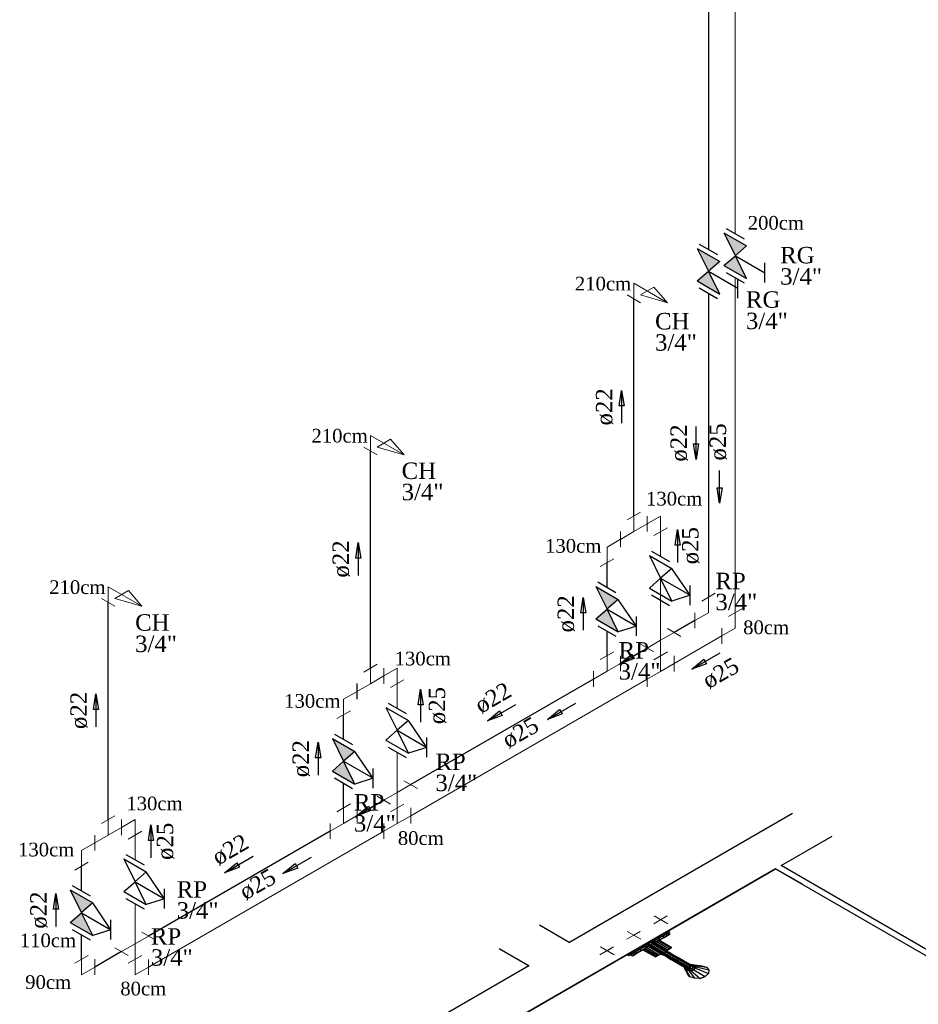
# Model space of a CAD drawing. Header units: millimetres. Extents: x 335 to 91625, y -1 to 84.
# Tile 56 of 62: x 439 to 450, y 29 to 42. Entities that reach past the tile are written whole.
import ezdxf

# ---------------------------------------------------------------- set-up
doc = ezdxf.new("R2010")
doc.units = ezdxf.units.MM
doc.header["$MEASUREMENT"] = 0
for name, color, linetype, lineweight in [('AF-Conexões detalhe', 7, 'Continuous', 20), ('AF-Sentido tubo', 7, 'Continuous', 20), ('AF-Textos conexão', 7, 'Continuous', 20), ('AF-Textos tubo', 7, 'Continuous', 20), ('AF-Tubos detalhe', 5, 'Continuous', 20), ('AQ-Conexões detalhe', 7, 'Continuous', 20), ('AQ-Sentido tubo', 7, 'Continuous', 20), ('AQ-Textos conexão', 7, 'Continuous', 20), ('AQ-Textos tubo', 7, 'Continuous', 20), ('AQ-Tubos detalhe', 1, 'Continuous', 30), ('Simbolos', 1, 'Continuous', 30), ('SIMBOLOS INT', 8, 'Continuous', 5), ('Simbolos_int', 1, 'Continuous', 30)]:
    doc.layers.add(name, color=color, linetype=linetype, lineweight=lineweight)
doc.styles.add('TimesNewRoman', font='times.ttf')
doc.dimstyles.get("Standard").update_dxf_attribs({"dimtxt": 0.18, "dimasz": 0.18, "dimexe": 0.18, "dimexo": 0.0625, "dimgap": 0.09, "dimtad": 0, "dimtih": 1, "dimtoh": 1, "dimdec": 4, "dimzin": 0, "dimdsep": 46, "dimtxsty": 'Standard', "dimcen": 0.09, "dimadec": 0, "dimazin": 0, "dimtfac": 1, "dimtdec": 4, "dimtofl": 0, "dimtmove": 0, "dimatfit": 3, "dimfxl": 0, "dimtolj": 1, "dimtzin": 0, "dimarcsym": 0})

msp = doc.modelspace()

# ---------------------------------------------------------------- hatches: boundary and pattern name
at = {"layer": 'Simbolos', "linetype": 'Continuous'}
for points in [[(447.6633, 38.8372), (447.9543, 38.6692), (447.8096, 38.5427)], [(447.3169, 38.6372), (447.6079, 38.4692), (447.4632, 38.3427)], [(447.8096, 38.5427), (447.6633, 38.4172), (447.9543, 38.2492)], [(447.4632, 38.3427), (447.3169, 38.2172), (447.6079, 38.0492)], [(446.01, 34.2826), (446.301, 34.1146), (446.1555, 33.9886)], [(446.1555, 33.9886), (446.01, 33.8626), (446.301, 33.6946)], [(442.6158, 32.3229), (442.9068, 32.1549), (442.7613, 32.0289)], [(442.7613, 32.0289), (442.6158, 31.9029), (442.9068, 31.7349)], [(439.2355, 30.3717), (439.5265, 30.2037), (439.381, 30.0777)], [(439.381, 30.0777), (439.2355, 29.9517), (439.5265, 29.7837)]]:
    msp.add_hatch(color=256, dxfattribs=at).paths.add_polyline_path(points)

# ---------------------------------------------------------------- linework, layer by layer
at = {"color": 7}
for p, q in [((448.5475, 31.3563), (445.6645, 29.6913)), ((448.3995, 30.6843), (449.0555, 31.0633)), ((448.3285, 30.6433), (445.0195, 28.7333)), ((446.8065, 29.7643), (448.3285, 30.6433)), ((448.3285, 30.6433), (452.7735, 28.0763)), ((448.6735, 30.4443), (448.3285, 30.6433)), ((452.9255, 28.0713), (448.3995, 30.6843)), ((445.6695, 29.6933), (445.2855, 29.9153)), ((444.7675, 29.6163), (445.1515, 29.3953)), ((445.0195, 28.7333), (446.5575, 29.6203)), ((445.1465, 29.3923), (441.1835, 27.1043))]:
    msp.add_line(p, q, dxfattribs=at)
at = {"color": 8}
for p, q in [((446.8675, 29.7953), (446.9085, 29.8193)), ((446.9085, 29.8193), (446.9345, 29.8343)), ((446.9275, 29.8093), (446.9085, 29.8193)), ((446.9275, 29.8093), (446.9535, 29.8243)), ((446.9455, 29.8403), (446.9345, 29.8343)), ((446.9535, 29.8243), (446.9345, 29.8343)), ((446.9375, 29.8153), (446.9585, 29.8033)), ((446.9425, 29.8183), (446.9635, 29.8063)), ((446.9455, 29.8403), (446.9635, 29.8303)), ((446.9635, 29.8303), (446.9535, 29.8243)), ((446.6465, 29.6683), (446.6775, 29.6863)), ((446.6775, 29.6863), (446.7135, 29.7073)), ((446.6885, 29.6803), (446.6775, 29.6863)), ((446.6885, 29.6803), (446.7245, 29.7013)), ((446.7135, 29.7073), (446.7455, 29.7253)), ((446.7245, 29.7013), (446.7135, 29.7073)), ((446.7135, 29.6953), (446.7425, 29.6783)), ((446.7245, 29.7013), (446.7555, 29.7193)), ((446.7265, 29.7023), (446.7555, 29.6863)), ((446.7375, 29.7083), (446.7655, 29.6923)), ((446.7425, 29.7113), (446.7715, 29.6953)), ((446.7425, 29.6783), (446.7555, 29.6863)), ((446.7455, 29.7253), (446.7655, 29.7373)), ((446.7555, 29.7193), (446.7455, 29.7253)), ((446.7505, 29.7073), (446.7635, 29.7143)), ((446.7555, 29.7193), (446.7765, 29.7313)), ((446.7635, 29.7143), (446.7555, 29.7193)), ((446.7555, 29.6863), (446.7655, 29.6923)), ((446.7585, 29.6813), (446.7865, 29.6983)), ((446.7605, 29.7133), (446.7815, 29.7013)), ((446.7635, 29.7143), (446.8285, 29.7523)), ((446.7735, 29.7413), (446.7655, 29.7373)), ((446.7765, 29.7313), (446.7655, 29.7373)), ((446.7715, 29.6953), (446.7655, 29.6923)), ((446.7715, 29.6953), (446.7815, 29.7013)), ((446.7735, 29.7413), (446.8105, 29.7623)), ((446.7735, 29.7413), (446.7845, 29.7353)), ((446.7845, 29.7353), (446.7765, 29.7313)), ((446.7765, 29.6923), (446.9375, 29.5993)), ((446.7815, 29.7013), (446.8385, 29.7343)), ((446.7815, 29.7013), (446.7865, 29.6983)), ((446.7865, 29.6983), (446.8435, 29.7313)), ((446.7995, 29.7053), (446.9605, 29.6123)), ((446.8105, 29.7623), (446.8675, 29.7953)), ((446.8285, 29.7523), (446.8105, 29.7623)), ((446.8175, 29.7463), (446.8385, 29.7343)), ((446.8175, 29.7163), (446.9785, 29.6233)), ((446.8285, 29.7523), (446.8855, 29.7853)), ((446.8285, 29.7223), (446.9895, 29.6293)), ((446.8305, 29.7233), (446.9915, 29.6303)), ((446.8385, 29.7343), (446.8905, 29.7643)), ((446.8385, 29.7343), (446.8435, 29.7313)), ((446.8435, 29.7313), (446.8935, 29.7593)), ((446.8855, 29.7853), (446.8675, 29.7953)), ((446.8695, 29.7763), (446.8905, 29.7643)), ((446.8855, 29.7853), (446.9275, 29.8093)), ((446.8885, 29.7623), (446.8935, 29.7593)), ((446.8905, 29.7643), (446.9325, 29.7883)), ((446.8935, 29.7593), (446.9345, 29.7833)), ((446.9115, 29.8003), (446.9325, 29.7883)), ((446.9295, 29.7863), (446.9345, 29.7833)), ((446.9325, 29.7883), (446.9585, 29.8033)), ((446.9345, 29.7833), (446.9555, 29.7953)), ((446.9505, 29.7983), (446.9555, 29.7953)), ((446.9665, 29.8013), (446.9555, 29.7953)), ((446.9635, 29.8063), (446.9585, 29.8033)), ((446.9605, 29.8043), (446.9665, 29.8013)), ((446.4545, 29.5573), (446.4955, 29.5813)), ((446.4725, 29.5463), (446.5135, 29.5703)), ((446.4955, 29.5813), (446.5505, 29.6123)), ((446.5135, 29.5703), (446.4955, 29.5813)), ((446.5065, 29.5423), (446.5475, 29.5663)), ((446.5135, 29.5703), (446.5685, 29.6023)), ((446.5135, 29.5403), (446.5525, 29.5633)), ((446.5265, 29.5783), (446.5475, 29.5663)), ((446.5475, 29.5663), (446.5995, 29.5963)), ((446.5475, 29.5663), (446.5525, 29.5633)), ((446.5505, 29.6123), (446.5895, 29.6353)), ((446.5685, 29.6023), (446.5505, 29.6123)), ((446.5525, 29.5633), (446.6045, 29.5933)), ((446.5685, 29.6023), (446.6335, 29.6393)), ((446.5785, 29.6083), (446.5995, 29.5963)), ((446.5895, 29.6353), (446.5945, 29.6383)), ((446.5995, 29.6293), (446.5895, 29.6353)), ((446.5945, 29.6383), (446.6155, 29.6503)), ((446.6045, 29.6323), (446.5945, 29.6383)), ((446.5995, 29.6293), (446.6045, 29.6323)), ((446.5995, 29.5963), (446.6595, 29.6303)), ((446.5995, 29.5963), (446.6045, 29.5933)), ((446.6045, 29.6323), (446.6255, 29.6443)), ((446.6045, 29.5933), (446.6645, 29.6273)), ((446.6155, 29.6503), (446.6465, 29.6683)), ((446.6255, 29.6443), (446.6155, 29.6503)), ((446.6175, 29.6003), (446.7785, 29.5073)), ((446.6175, 29.6003), (446.7785, 29.5073)), ((446.6255, 29.6443), (446.6565, 29.6623)), ((446.6335, 29.6393), (446.6255, 29.6443)), ((446.6335, 29.6483), (446.6625, 29.6323)), ((446.6335, 29.6393), (446.6415, 29.6443)), ((446.6335, 29.6093), (446.7945, 29.5163)), ((446.6385, 29.6423), (446.6595, 29.6303)), ((446.6415, 29.6533), (446.6695, 29.6363)), ((446.6565, 29.6623), (446.6465, 29.6683)), ((446.6495, 29.6183), (446.8105, 29.5253)), ((446.6545, 29.6603), (446.6825, 29.6443)), ((446.6565, 29.6623), (446.6885, 29.6803)), ((446.6595, 29.6303), (446.6625, 29.6323)), ((446.6595, 29.6303), (446.6645, 29.6273)), ((446.6625, 29.6323), (446.6695, 29.6363)), ((446.6645, 29.6273), (446.6905, 29.6423)), ((446.6675, 29.6293), (446.8285, 29.5363)), ((446.6695, 29.6363), (446.6825, 29.6443)), ((446.6725, 29.6713), (446.7005, 29.6543)), ((446.6825, 29.6443), (446.7005, 29.6543)), ((446.6855, 29.6453), (446.8675, 29.5403)), ((446.6885, 29.6803), (446.7165, 29.6633)), ((446.8725, 29.5433), (446.6905, 29.6483)), ((446.7005, 29.6543), (446.7165, 29.6633)), ((446.8855, 29.5513), (446.7035, 29.6563)), ((446.7165, 29.6633), (446.7425, 29.6783)), ((446.8985, 29.5583), (446.7165, 29.6633)), ((446.9195, 29.5703), (446.7375, 29.6753)), ((446.9325, 29.5783), (446.7505, 29.6833)), ((446.7525, 29.6843), (446.9345, 29.5793)), ((446.9195, 29.5703), (446.8985, 29.5583)), ((446.9195, 29.5883), (446.9375, 29.5993)), ((446.9325, 29.5783), (446.9195, 29.5703)), ((446.9195, 29.5703), (446.9505, 29.5523)), ((446.9345, 29.5793), (446.9325, 29.5783)), ((446.9325, 29.5783), (446.9635, 29.5603)), ((446.9345, 29.5793), (446.9635, 29.5633)), ((446.9375, 29.5993), (446.9605, 29.6123)), ((446.9635, 29.5603), (446.9505, 29.5523)), ((446.9605, 29.6123), (446.9785, 29.6233)), ((446.9635, 29.5633), (446.9915, 29.5463)), ((446.9635, 29.5633), (446.9635, 29.5603)), ((446.9635, 29.5603), (446.9915, 29.5433)), ((446.9785, 29.6233), (446.9895, 29.6293)), ((446.9915, 29.6303), (446.9895, 29.6293)), ((446.4155, 29.5343), (446.4255, 29.5403)), ((446.4335, 29.5243), (446.4155, 29.5343)), ((446.4255, 29.5403), (446.4545, 29.5573)), ((446.4435, 29.5303), (446.4255, 29.5403)), ((446.4335, 29.5243), (446.4435, 29.5303)), ((446.4435, 29.5303), (446.4725, 29.5463)), ((446.4725, 29.5463), (446.4545, 29.5573)), ((446.4545, 29.5363), (446.4745, 29.5243)), ((446.4615, 29.5403), (446.4825, 29.5283)), ((446.4745, 29.5243), (446.4825, 29.5283)), ((446.4775, 29.5253), (446.4825, 29.5223)), ((446.4825, 29.5283), (446.5065, 29.5423)), ((446.4825, 29.5223), (446.4935, 29.5283)), ((446.4855, 29.5543), (446.5065, 29.5423)), ((446.4875, 29.5313), (446.4935, 29.5283)), ((446.4935, 29.5283), (446.5135, 29.5403)), ((446.5085, 29.5433), (446.5135, 29.5403)), ((446.7785, 29.5073), (446.7945, 29.5163)), ((446.7945, 29.5163), (446.8105, 29.5253)), ((446.8105, 29.5253), (446.8285, 29.5363)), ((446.8285, 29.5363), (446.8515, 29.5493)), ((446.8675, 29.5403), (446.8725, 29.5433)), ((446.8675, 29.5403), (446.8955, 29.5243)), ((446.8855, 29.5513), (446.8725, 29.5433)), ((446.8725, 29.5433), (446.9035, 29.5253)), ((446.8985, 29.5583), (446.8855, 29.5513)), ((446.8855, 29.5513), (446.9165, 29.5333)), ((446.8955, 29.5243), (446.9035, 29.5253)), ((446.8955, 29.5243), (446.9245, 29.5073)), ((446.8985, 29.5583), (446.9295, 29.5403)), ((446.9165, 29.5333), (446.9035, 29.5253)), ((446.9035, 29.5253), (446.9325, 29.5093)), ((446.9295, 29.5403), (446.9165, 29.5333)), ((446.9165, 29.5333), (446.9535, 29.5123)), ((446.9245, 29.5073), (446.9325, 29.5093)), ((446.9245, 29.5073), (446.9505, 29.4923)), ((446.9505, 29.5523), (446.9295, 29.5403)), ((446.9295, 29.5403), (446.9665, 29.5193)), ((446.9535, 29.5123), (446.9325, 29.5093)), ((446.9325, 29.5093), (446.9665, 29.4893)), ((446.9505, 29.5523), (446.9865, 29.5313)), ((446.9505, 29.4923), (446.9785, 29.4763)), ((446.9505, 29.4923), (446.9665, 29.4893)), ((446.9665, 29.5193), (446.9535, 29.5123)), ((446.9535, 29.5123), (446.9785, 29.4973)), ((446.9865, 29.5313), (446.9665, 29.5193)), ((446.9665, 29.5193), (446.9975, 29.5013)), ((446.9785, 29.4973), (446.9665, 29.4893)), ((446.9665, 29.4893), (446.9845, 29.4793)), ((446.9975, 29.5013), (446.9785, 29.4973)), ((446.9785, 29.4973), (447.0075, 29.4803)), ((446.9785, 29.4763), (446.9845, 29.4793)), ((446.9785, 29.4763), (446.9995, 29.4643)), ((447.0075, 29.4803), (446.9845, 29.4793)), ((446.9845, 29.4793), (447.0125, 29.4623)), ((446.9915, 29.5433), (446.9865, 29.5313)), ((446.9865, 29.5313), (447.0125, 29.5163)), ((446.9915, 29.5463), (446.9915, 29.5433)), ((446.9915, 29.5463), (447.0175, 29.5313)), ((446.9915, 29.5433), (447.0255, 29.5243)), ((447.0125, 29.5163), (446.9975, 29.5013)), ((446.9975, 29.5013), (447.0205, 29.4883)), ((446.9995, 29.4643), (447.0205, 29.4523)), ((446.9995, 29.4643), (447.0125, 29.4623)), ((447.0205, 29.4883), (447.0075, 29.4803)), ((447.0075, 29.4803), (447.0365, 29.4643)), ((447.0255, 29.5243), (447.0125, 29.5163)), ((447.0125, 29.5163), (447.0415, 29.5003)), ((447.0365, 29.4643), (447.0125, 29.4623)), ((447.0125, 29.4623), (447.0365, 29.4493)), ((447.0175, 29.5313), (447.0465, 29.5153)), ((447.0175, 29.5313), (447.0255, 29.5243)), ((447.0415, 29.5003), (447.0205, 29.4883)), ((447.0205, 29.4883), (447.0495, 29.4713)), ((447.0205, 29.4523), (447.1555, 29.3743)), ((447.0205, 29.4523), (447.0365, 29.4493)), ((447.0255, 29.5243), (447.0435, 29.5133)), ((447.0495, 29.4713), (447.0365, 29.4643)), ((447.0365, 29.4643), (447.0595, 29.4503)), ((447.0595, 29.4503), (447.0365, 29.4493)), ((447.0365, 29.4493), (447.1765, 29.3683)), ((447.0435, 29.5133), (447.0415, 29.5003)), ((447.0415, 29.5003), (447.0695, 29.4833)), ((447.0465, 29.5153), (447.0435, 29.5133)), ((447.0435, 29.5133), (447.0725, 29.4973)), ((447.0465, 29.5153), (447.0675, 29.5033)), ((447.0695, 29.4833), (447.0495, 29.4713)), ((447.0495, 29.4713), (447.0725, 29.4583)), ((447.0725, 29.4583), (447.0595, 29.4503)), ((447.0595, 29.4503), (447.1995, 29.3693)), ((447.0675, 29.5033), (447.0885, 29.4913)), ((447.0675, 29.5033), (447.0725, 29.4973)), ((447.0725, 29.4973), (447.0695, 29.4833)), ((447.0695, 29.4833), (447.0935, 29.4703)), ((447.0725, 29.4973), (447.0955, 29.4833)), ((447.0935, 29.4703), (447.0725, 29.4583)), ((447.0725, 29.4583), (447.2125, 29.3773)), ((447.0885, 29.4913), (447.2235, 29.4133)), ((447.0885, 29.4913), (447.0955, 29.4833)), ((447.0955, 29.4833), (447.0935, 29.4703)), ((447.0935, 29.4703), (447.2335, 29.3893)), ((447.0955, 29.4833), (447.2365, 29.4023)), ((447.1535, 29.3723), (447.1405, 29.3833)), ((447.1405, 29.3833), (447.1715, 29.3653)), ((447.1715, 29.3653), (447.1535, 29.3723)), ((447.1535, 29.3723), (447.1815, 29.3563)), ((447.1555, 29.3743), (447.1765, 29.3683)), ((447.1605, 29.3563), (447.1635, 29.3663)), ((447.1795, 29.3573), (447.1605, 29.3563)), ((447.1605, 29.3563), (447.1925, 29.2873)), ((447.1735, 29.3363), (447.1605, 29.3563)), ((447.1715, 29.3653), (447.1815, 29.3713)), ((447.1715, 29.3653), (447.1715, 29.3713)), ((447.1995, 29.3663), (447.1715, 29.3653)), ((447.1715, 29.3653), (447.2025, 29.3473)), ((447.1975, 29.3503), (447.1735, 29.3363)), ((447.2105, 29.3273), (447.1735, 29.3363)), ((447.1735, 29.3363), (447.2235, 29.2513)), ((447.1995, 29.3693), (447.1765, 29.3683)), ((447.2025, 29.3473), (447.1815, 29.3563)), ((447.1925, 29.3653), (447.1845, 29.3693)), ((447.1845, 29.3693), (447.1925, 29.3653)), ((447.2125, 29.3773), (447.1995, 29.3693)), ((447.2185, 29.3743), (447.1995, 29.3663)), ((447.1995, 29.3663), (447.2285, 29.3503)), ((447.2285, 29.3503), (447.2025, 29.3473)), ((447.2075, 29.4223), (447.2255, 29.4143)), ((447.2075, 29.4223), (447.2385, 29.4043)), ((447.2185, 29.3503), (447.2105, 29.3273)), ((447.2415, 29.3303), (447.2105, 29.3273)), ((447.2105, 29.3273), (447.2825, 29.2343)), ((447.2335, 29.3893), (447.2125, 29.3773)), ((447.2125, 29.3773), (447.2185, 29.3743)), ((447.2185, 29.3743), (447.2415, 29.3903)), ((447.2185, 29.3743), (447.2465, 29.3573)), ((447.2235, 29.4133), (447.2365, 29.4023)), ((447.2255, 29.4143), (447.2545, 29.3983)), ((447.2255, 29.4143), (447.2385, 29.4043)), ((447.2285, 29.3503), (447.2465, 29.3573)), ((447.2315, 29.4053), (447.2385, 29.4043)), ((447.2385, 29.4043), (447.2315, 29.3993)), ((447.2335, 29.3503), (447.2315, 29.3513)), ((447.2365, 29.4023), (447.2335, 29.3893)), ((447.2335, 29.3983), (447.2415, 29.3933)), ((447.2335, 29.3983), (447.2415, 29.3933)), ((447.2335, 29.3893), (447.2415, 29.3903)), ((447.2335, 29.3503), (447.2545, 29.3533)), ((447.2335, 29.3503), (447.2415, 29.3303)), ((447.2365, 29.4083), (447.2545, 29.4103)), ((447.2385, 29.4043), (447.2415, 29.3903)), ((447.2385, 29.4043), (447.2695, 29.3863)), ((447.2415, 29.3903), (447.2695, 29.3743)), ((447.2415, 29.3303), (447.2755, 29.3413)), ((447.2415, 29.3303), (447.3555, 29.2313)), ((447.2465, 29.3573), (447.2695, 29.3743)), ((447.2515, 29.3993), (447.2545, 29.4103)), ((447.2545, 29.4103), (447.3765, 29.3933)), ((447.2545, 29.4103), (447.2825, 29.3993)), ((447.2545, 29.3983), (447.2695, 29.3863)), ((447.2545, 29.3533), (447.2625, 29.3663)), ((447.2545, 29.3533), (447.2755, 29.3413)), ((447.2645, 29.3713), (447.2625, 29.3663)), ((447.2625, 29.3663), (447.2955, 29.3623)), ((447.2645, 29.3893), (447.2825, 29.3993)), ((447.2675, 29.3783), (447.3035, 29.3813)), ((447.2695, 29.3863), (447.2695, 29.3743)), ((447.2755, 29.3413), (447.2955, 29.3623)), ((447.2755, 29.3413), (447.4205, 29.2573)), ((447.2825, 29.3993), (447.4365, 29.3743)), ((447.2825, 29.3993), (447.3035, 29.3813)), ((447.3035, 29.3813), (447.2955, 29.3623)), ((447.2955, 29.3623), (447.4645, 29.2943)), ((447.3035, 29.3813), (447.4675, 29.3413)), ((447.3765, 29.3933), (447.4365, 29.3743)), ((447.3765, 29.3933), (447.4365, 29.3743)), ((447.4365, 29.3743), (447.4675, 29.3413)), ((447.4365, 29.3743), (447.4675, 29.3413)), ((447.4675, 29.3413), (447.4645, 29.2943)), ((447.4675, 29.3413), (447.4645, 29.2943)), ((447.2235, 29.2513), (447.1925, 29.2873)), ((447.2235, 29.2513), (447.1925, 29.2873)), ((447.2825, 29.2343), (447.2235, 29.2513)), ((447.2825, 29.2343), (447.2235, 29.2513)), ((447.3555, 29.2313), (447.2825, 29.2343)), ((447.3555, 29.2313), (447.2825, 29.2343)), ((447.3555, 29.2313), (447.4205, 29.2573)), ((447.4205, 29.2573), (447.3555, 29.2313)), ((447.4205, 29.2573), (447.4645, 29.2943)), ((447.4205, 29.2573), (447.4645, 29.2943))]:
    msp.add_line(p, q, dxfattribs=at)
at = {"layer": 'AF-Conexões detalhe', "linetype": 'Continuous'}
for p, q in [((446.4144, 35.1378), (446.5876, 35.2378)), ((446.501, 34.9878), (446.501, 35.1878)), ((446.6736, 35.1874), (446.6736, 34.9874)), ((446.8468, 35.1874), (446.6736, 35.0874)), ((446.6742, 35.1878), (446.6742, 34.9878)), ((446.8468, 35.1874), (446.8468, 34.9874)), ((446.501, 34.9878), (446.6742, 35.0878)), ((446.7602, 34.9374), (446.9334, 35.0374)), ((446.3278, 34.9878), (446.3278, 34.7878)), ((446.501, 34.9878), (446.3278, 34.8878)), ((447.7222, 33.8932), (447.8954, 33.9932)), ((447.8088, 33.7432), (447.8088, 33.9432)), ((447.6356, 33.7432), (447.6356, 33.5432)), ((447.8088, 33.7432), (447.6356, 33.6432)), ((446.7602, 33.3374), (446.9334, 33.4374)), ((446.8468, 33.1874), (446.8468, 33.3874)), ((447.02, 33.3874), (447.02, 33.1874)), ((443.0197, 33.1781), (443.1929, 33.2781)), ((446.8468, 33.1874), (447.02, 33.2874)), ((443.1063, 33.0281), (443.1063, 33.2281)), ((443.1063, 33.0281), (443.2795, 33.1281)), ((443.2788, 33.2277), (443.2788, 33.0277)), ((443.452, 33.2277), (443.2788, 33.1277)), ((443.2795, 33.2281), (443.2795, 33.0281)), ((443.452, 33.2277), (443.452, 33.0277)), ((446.6736, 33.1874), (446.6736, 32.9874)), ((446.8468, 33.1874), (446.6736, 33.0874)), ((442.9331, 33.0281), (442.9331, 32.8281)), ((443.1063, 33.0281), (442.9331, 32.9281)), ((443.3654, 32.9777), (443.5386, 33.0777)), ((443.3654, 31.3777), (443.5386, 31.4777)), ((443.452, 31.2277), (443.452, 31.4277)), ((443.6252, 31.4277), (443.6252, 31.2277)), ((439.6398, 31.2271), (439.813, 31.3271)), ((439.7264, 31.0771), (439.7264, 31.2771)), ((439.8989, 31.2767), (439.8989, 31.0767)), ((440.0721, 31.2767), (439.8989, 31.1767)), ((439.8996, 31.2771), (439.8996, 31.0771)), ((440.0721, 31.2767), (440.0721, 31.0767)), ((443.2788, 31.2277), (443.2788, 31.0277)), ((443.452, 31.2277), (443.2788, 31.1277)), ((443.452, 31.2277), (443.6252, 31.3277)), ((439.7264, 31.0771), (439.8996, 31.1771)), ((439.9855, 31.0267), (440.1587, 31.1267)), ((439.5532, 31.0771), (439.5532, 30.8771)), ((439.7264, 31.0771), (439.5532, 30.9771)), ((439.9855, 29.4267), (440.1587, 29.5267)), ((440.0721, 29.2767), (440.0721, 29.4767)), ((440.2453, 29.4767), (440.2453, 29.2767)), ((440.0721, 29.2767), (440.2453, 29.3767))]:
    msp.add_line(p, q, dxfattribs=at)
at = {"layer": 'AF-Tubos detalhe'}
for p, q in [((447.8088, 46.3432), (447.8088, 38.8262)), ((447.8088, 38.2602), (447.8088, 33.9432)), ((446.6736, 35.0875), (446.6742, 35.0878)), ((446.8468, 34.6704), (446.8468, 34.9874)), ((446.8468, 33.3874), (446.8468, 34.3874)), ((447.6356, 33.6431), (447.02, 33.2875)), ((443.2788, 33.1277), (443.2795, 33.1281)), ((443.452, 32.7107), (443.452, 33.0277)), ((446.6736, 33.0874), (443.6252, 31.3277)), ((443.452, 31.4277), (443.452, 32.1447)), ((439.8989, 31.1767), (439.8996, 31.1771)), ((443.2788, 31.1277), (440.2453, 29.3767)), ((440.0721, 30.7597), (440.0721, 31.0767)), ((440.0721, 29.4767), (440.0721, 30.1937))]:
    msp.add_line(p, q, dxfattribs=at)
at = {"layer": 'AQ-Conexões detalhe', "linetype": 'Continuous'}
for p, q in [((446.501, 38.1878), (446.501, 37.9878)), ((446.501, 38.1878), (446.934, 37.9378)), ((446.7608, 38.1378), (446.5876, 38.0378)), ((446.7608, 38.1378), (446.934, 37.9378)), ((446.4144, 38.0378), (446.5876, 37.9378)), ((446.5876, 38.0378), (446.934, 37.9378)), ((443.1063, 36.2281), (443.1063, 36.0281)), ((443.1063, 36.2281), (443.5393, 35.9781)), ((443.3661, 36.1781), (443.1929, 36.0781)), ((443.3661, 36.1781), (443.5393, 35.9781)), ((443.0197, 36.0781), (443.1929, 35.9781)), ((443.1929, 36.0781), (443.5393, 35.9781)), ((446.1555, 34.7886), (446.3287, 34.8886)), ((446.3287, 34.9886), (446.3287, 34.7886)), ((446.1555, 34.7886), (446.1555, 34.5886)), ((446.0689, 34.5386), (446.2421, 34.6386)), ((439.7264, 34.2771), (439.7264, 34.0771)), ((439.7264, 34.2771), (440.1594, 34.0271)), ((439.6398, 34.1271), (439.813, 34.0271)), ((439.9862, 34.2271), (439.813, 34.1271)), ((439.813, 34.1271), (440.1594, 34.0271)), ((439.9862, 34.2271), (440.1594, 34.0271)), ((447.3758, 34.0932), (447.549, 34.1932)), ((447.4624, 33.9432), (447.4624, 34.1432)), ((447.2892, 33.9432), (447.2892, 33.7432)), ((447.4624, 33.9432), (447.2892, 33.8432)), ((446.8468, 33.5874), (447.0199, 33.6875)), ((446.9333, 33.7375), (447.1066, 33.6375)), ((446.7601, 33.4375), (446.587, 33.5375)), ((446.8468, 33.5874), (446.6735, 33.4875)), ((446.0689, 33.3386), (446.2421, 33.4386)), ((446.1555, 33.1886), (446.1555, 33.3886)), ((446.3287, 33.3886), (446.3287, 33.1886)), ((446.1555, 33.1886), (446.3287, 33.2886)), ((445.9823, 33.1886), (445.9823, 32.9886)), ((446.1555, 33.1886), (445.9823, 33.0886)), ((442.9345, 33.0289), (442.9345, 32.8289)), ((442.7613, 32.8289), (442.9345, 32.9289)), ((442.7613, 32.8289), (442.7613, 32.6289)), ((442.6747, 32.5789), (442.8479, 32.6789)), ((443.452, 31.6277), (443.6252, 31.7277)), ((443.5386, 31.7777), (443.7118, 31.6777)), ((443.452, 31.6277), (443.2788, 31.5277)), ((442.6747, 31.3789), (442.8479, 31.4789)), ((443.1922, 31.5777), (443.3654, 31.4777)), ((442.7613, 31.2289), (442.7613, 31.4289)), ((442.9345, 31.4289), (442.9345, 31.2289)), ((442.5881, 31.2289), (442.5881, 31.0289)), ((442.7613, 31.2289), (442.5881, 31.1289)), ((442.7613, 31.2289), (442.9345, 31.3289)), ((439.381, 30.8777), (439.5542, 30.9777)), ((439.5542, 31.0777), (439.5542, 30.8777)), ((439.381, 30.8777), (439.381, 30.6777)), ((439.2944, 30.6277), (439.4676, 30.7277)), ((440.1587, 29.8267), (440.3319, 29.7267)), ((440.0721, 29.6767), (440.2453, 29.7767)), ((439.8123, 29.6267), (439.9855, 29.5267)), ((440.0721, 29.6767), (439.8989, 29.5767)), ((439.2944, 29.4277), (439.4676, 29.5277)), ((439.381, 29.2777), (439.381, 29.4777)), ((439.5542, 29.4777), (439.5542, 29.2777)), ((439.381, 29.2777), (439.5542, 29.3777))]:
    msp.add_line(p, q, dxfattribs=at)
at = {"layer": 'AQ-Tubos detalhe'}
for p, q in [((447.4624, 46.1432), (447.4623, 38.6262)), ((447.4624, 38.0602), (447.4624, 34.1432)), ((446.501, 35.1878), (446.501, 37.9878)), ((443.1063, 33.2281), (443.1063, 36.0281)), ((446.3288, 34.8885), (446.3277, 34.8879)), ((446.1555, 34.2716), (446.1555, 34.5886)), ((439.7264, 31.2771), (439.7264, 34.0771)), ((447.2892, 33.8431), (447.02, 33.6875)), ((446.1555, 33.3886), (446.1555, 33.7056)), ((446.6736, 33.4875), (446.3287, 33.2885)), ((445.9823, 33.0886), (443.6252, 31.7277)), ((442.9345, 32.9289), (442.9331, 32.9281)), ((442.7613, 32.3119), (442.7613, 32.6289)), ((442.7613, 31.4289), (442.7613, 31.7459)), ((443.2788, 31.5277), (442.9345, 31.3289)), ((442.5881, 31.1289), (440.2453, 29.7767)), ((439.5542, 30.9777), (439.5532, 30.9771)), ((439.381, 30.3607), (439.381, 30.6777)), ((439.381, 29.4777), (439.381, 29.7947)), ((439.8989, 29.5767), (439.5542, 29.3777))]:
    msp.add_line(p, q, dxfattribs=at)
at = {"layer": 'Simbolos'}
for p, q in [((447.6633, 38.8372), (447.9543, 38.6692)), ((447.6633, 38.8372), (447.8096, 38.5427)), ((447.6919, 38.8937), (447.9248, 38.7592)), ((447.3169, 38.6372), (447.6079, 38.4692)), ((447.3169, 38.6372), (447.4632, 38.3427)), ((447.9543, 38.6692), (447.8088, 38.5432)), ((447.6079, 38.4692), (447.4624, 38.3432)), ((447.6633, 38.4172), (447.8096, 38.5427)), ((447.8096, 38.5427), (448.1898, 38.3232)), ((447.9543, 38.2492), (447.8096, 38.5427)), ((448.1898, 38.1972), (448.1898, 38.4492)), ((447.3169, 38.2172), (447.4632, 38.3427)), ((447.4632, 38.3427), (447.8434, 38.1232)), ((447.6079, 38.0492), (447.4632, 38.3427)), ((447.6633, 38.4172), (447.9543, 38.2492)), ((447.6919, 38.3277), (447.9248, 38.1932)), ((447.3169, 38.2172), (447.6079, 38.0492)), ((447.8434, 37.9972), (447.8434, 38.2492)), ((446.7013, 34.6814), (446.8468, 34.3874)), ((446.7013, 34.6814), (446.9923, 34.5134)), ((446.9923, 34.5134), (446.8459, 34.3879)), ((447.227, 34.1679), (446.9923, 34.5134)), ((446.7013, 34.2614), (446.8468, 34.3874)), ((446.8468, 34.3874), (447.227, 34.1679)), ((446.9923, 34.0934), (446.8468, 34.3874)), ((446.01, 34.2826), (446.1555, 33.9886)), ((446.01, 34.2826), (446.301, 34.1146)), ((446.7013, 34.2614), (446.9923, 34.0934)), ((447.227, 34.0419), (447.227, 34.2939)), ((447.227, 34.1679), (446.9923, 34.0934)), ((446.301, 34.1146), (446.1546, 33.9891)), ((446.5357, 33.7691), (446.301, 34.1146)), ((446.01, 33.8626), (446.1555, 33.9886)), ((446.1555, 33.9886), (446.5357, 33.7691)), ((446.301, 33.6946), (446.1555, 33.9886)), ((446.5357, 33.6431), (446.5357, 33.8951)), ((446.01, 33.8626), (446.301, 33.6946)), ((446.5357, 33.7691), (446.301, 33.6946)), ((443.3065, 32.7217), (443.452, 32.4277)), ((443.3065, 32.7217), (443.5975, 32.5537)), ((443.5975, 32.5537), (443.4511, 32.4282)), ((443.8322, 32.2082), (443.5975, 32.5537)), ((443.3065, 32.3017), (443.452, 32.4277)), ((443.452, 32.4277), (443.8322, 32.2082)), ((443.5975, 32.1337), (443.452, 32.4277)), ((442.6158, 32.3229), (442.7613, 32.0289)), ((442.6158, 32.3229), (442.9068, 32.1549)), ((443.3065, 32.3017), (443.5975, 32.1337)), ((443.8322, 32.0822), (443.8322, 32.3342)), ((442.9068, 32.1549), (442.7604, 32.0294)), ((443.1415, 31.8094), (442.9068, 32.1549)), ((443.8322, 32.2082), (443.5975, 32.1337)), ((442.6158, 31.9029), (442.7613, 32.0289)), ((442.7613, 32.0289), (443.1415, 31.8094)), ((442.9068, 31.7349), (442.7613, 32.0289)), ((442.6158, 31.9029), (442.9068, 31.7349)), ((443.1415, 31.6834), (443.1415, 31.9354)), ((443.1415, 31.8094), (442.9068, 31.7349)), ((439.9266, 30.7707), (440.0721, 30.4767)), ((439.9266, 30.7707), (440.2176, 30.6027)), ((440.2176, 30.6027), (440.0712, 30.4772)), ((440.4523, 30.2572), (440.2176, 30.6027)), ((439.9266, 30.3507), (440.0721, 30.4767)), ((440.0721, 30.4767), (440.4523, 30.2572)), ((440.2176, 30.1827), (440.0721, 30.4767)), ((439.2355, 30.3717), (439.381, 30.0777)), ((439.2355, 30.3717), (439.5265, 30.2037)), ((439.9266, 30.3507), (440.2176, 30.1827)), ((440.4523, 30.1312), (440.4523, 30.3832)), ((439.5265, 30.2037), (439.3801, 30.0782)), ((439.7612, 29.8582), (439.5265, 30.2037)), ((440.4523, 30.2572), (440.2176, 30.1827)), ((439.2355, 29.9517), (439.381, 30.0777)), ((439.381, 30.0777), (439.7612, 29.8582)), ((439.5265, 29.7837), (439.381, 30.0777)), ((439.2355, 29.9517), (439.5265, 29.7837)), ((439.7612, 29.7322), (439.7612, 29.9842)), ((439.7612, 29.8582), (439.5265, 29.7837))]:
    msp.add_line(p, q, dxfattribs=at)
at = {"layer": 'SIMBOLOS INT', "linetype": 'Continuous'}
for p, q in [((446.9295, 30.0353), (446.7585, 29.9363)), ((446.9375, 29.9353), (446.7635, 30.0353)), ((446.8465, 29.9873), (446.9295, 30.0353)), ((446.5845, 29.8363), (446.4105, 29.7353)), ((446.5915, 29.7353), (446.4175, 29.8363)), ((446.5005, 29.7883), (446.5845, 29.8363)), ((446.2385, 29.6363), (446.0645, 29.5363)), ((446.2465, 29.5363), (446.0725, 29.6363)), ((446.1555, 29.5883), (446.2385, 29.6363))]:
    msp.add_line(p, q, dxfattribs=at)
at = {"layer": 'Simbolos_int'}
for p, q in [((447.3455, 38.6937), (447.5784, 38.5592)), ((447.3455, 38.1277), (447.5784, 37.9932)), ((446.7299, 34.7379), (446.9629, 34.6034)), ((446.0386, 34.3391), (446.2707, 34.2051)), ((446.7299, 34.1719), (446.9629, 34.0374)), ((446.0386, 33.7731), (446.2707, 33.6391)), ((443.3351, 32.7782), (443.5681, 32.6437)), ((442.6444, 32.3794), (442.8765, 32.2454)), ((443.3351, 32.2122), (443.5681, 32.0777)), ((442.6444, 31.8134), (442.8765, 31.6794)), ((439.9552, 30.8272), (440.1881, 30.6927)), ((439.2641, 30.4282), (439.4962, 30.2942)), ((439.9552, 30.2612), (440.1881, 30.1267)), ((439.2641, 29.8622), (439.4962, 29.7282))]:
    msp.add_line(p, q, dxfattribs=at)

# ---------------------------------------------------------------- texts
at = {"char_height": 0.1765, "attachment_point": 7, "line_spacing_factor": 0.798, "style": 'TimesNewRoman'}
for s, insert, width in [('200cm', (447.9695, 38.8756), 1.206537), ('210cm', (445.7415, 38.0926), 1.206537), ('210cm', (442.3465, 36.1326), 1.206537), ('130cm', (446.6585, 35.3216), 1.206537), ('130cm', (445.3575, 34.7136), 1.206537), ('210cm', (438.9665, 34.1816), 1.206537), ('80cm', (447.9105, 33.6636), 0.984621), ('130cm', (443.4185, 33.2616), 1.206537), ('130cm', (441.9945, 32.7156), 1.206537), ('130cm', (439.9605, 31.3946), 1.206537), ('80cm', (443.4595, 30.9486), 0.984621), ('130cm', (438.5645, 30.8006), 1.206537), ('110cm', (438.5875, 29.6306), 1.206537), ('90cm', (438.6565, 29.0926), 0.984621), ('80cm', (439.8825, 29.0096), 0.984621)]:
    msp.add_mtext(s, dxfattribs=dict(at, insert=insert, width=width))
at = {"layer": 'AF-Textos conexão', "char_height": 0.2118, "attachment_point": 7, "line_spacing_factor": 0.798, "style": 'TimesNewRoman'}
for s, insert, width in [('RG', (448.3875, 38.4412), 0.690797), ('3/4"', (448.3875, 38.1672), 0.841075), ('RP', (447.5525, 34.2462), 0.608386), ('3/4"', (447.5525, 33.9722), 0.841075), ('RP', (443.9435, 31.9162), 0.608386), ('3/4"', (443.9435, 31.6422), 0.841075), ('RP', (440.6095, 30.2722), 0.608386), ('3/4"', (440.6095, 29.9982), 0.841075)]:
    msp.add_mtext(s, dxfattribs=dict(at, insert=insert, width=width))
at = {"layer": 'AF-Textos tubo', "char_height": 0.2118, "width": 0.748969, "attachment_point": 8, "line_spacing_factor": 0.798, "style": 'TimesNewRoman'}
for insert, rotation in [((447.7027, 36.1433), 90.00021), ((447.3477, 34.8063), 90.00021), ((447.6786, 33.0648), 30.01726), ((444.0827, 32.7463), 90.00021), ((445.0966, 32.2989), 29.99434), ((440.5777, 30.9973), 90.00021), ((441.7096, 30.3439), 29.99434)]:
    msp.add_mtext('ø25', dxfattribs=dict(at, insert=insert, rotation=rotation))
at = {"layer": 'AQ-Textos conexão', "char_height": 0.2118, "attachment_point": 7, "line_spacing_factor": 0.798, "style": 'TimesNewRoman'}
for s, insert, width in [('RG', (447.9465, 37.8692), 0.690797), ('CH', (446.7745, 37.5902), 0.690797), ('3/4"', (447.9465, 37.5942), 0.841075), ('3/4"', (446.7745, 37.3162), 0.841075), ('CH', (443.5085, 35.6632), 0.690797), ('3/4"', (443.5085, 35.3892), 0.841075), ('CH', (440.0735, 33.7082), 0.690797), ('3/4"', (440.0735, 33.4332), 0.841075), ('RP', (446.3055, 33.3522), 0.608386), ('3/4"', (446.3055, 33.0782), 0.841075), ('RP', (442.8935, 31.3942), 0.608386), ('3/4"', (442.8935, 31.1202), 0.841075), ('RP', (440.2765, 29.6662), 0.608386), ('3/4"', (440.2765, 29.3922), 0.841075)]:
    msp.add_mtext(s, dxfattribs=dict(at, insert=insert, width=width))
at = {"layer": 'AQ-Textos tubo', "char_height": 0.2118, "width": 0.748969, "attachment_point": 8, "line_spacing_factor": 0.798, "style": 'TimesNewRoman'}
for insert, rotation in [((446.2377, 36.5953), 90.00021), ((447.1977, 36.1293), 90.00021), ((442.8427, 34.6353), 90.00021), ((445.7437, 33.9283), 90.00021), ((444.7446, 32.7459), 30.00007), ((439.4637, 32.6843), 90.00021), ((442.3267, 32.0623), 90.00021), ((441.3576, 30.7909), 29.99434), ((438.9467, 30.1113), 90.00021)]:
    msp.add_mtext('ø22', dxfattribs=dict(at, insert=insert, rotation=rotation))

# ---------------------------------------------------------------- leaders
at = {"layer": 'AF-Sentido tubo'}
for points in [[(447.6068, 35.3531), (447.6068, 35.7767)], [(447.0651, 35.014), (447.0651, 34.5904)], [(447.248, 33.2143), (447.6148, 33.4262)], [(443.7535, 32.9559), (443.7535, 32.5323)], [(445.3869, 32.5669), (445.7538, 32.7787)], [(440.2768, 31.2095), (440.2768, 30.7859)], [(441.979, 30.5821), (442.3459, 30.7939)]]:
    msp.add_leader(points, dimstyle='Standard', override={"dimasz": 0.2, "dimldrblk": 'CLOSED'}, dxfattribs=at)
at = {"layer": 'AQ-Sentido tubo'}
for points in [[(446.3437, 36.8068), (446.3437, 36.3832)], [(447.3033, 35.9175), (447.3033, 36.3411)], [(442.949, 34.847), (442.949, 34.4234)], [(445.85, 34.1402), (445.85, 33.7166)], [(446.3177, 33.2822), (446.6846, 33.4939)], [(439.5691, 32.896), (439.5691, 32.4724)], [(444.6143, 32.5487), (444.9812, 32.7605)], [(442.4328, 32.2743), (442.4328, 31.8507)], [(442.9232, 31.3224), (443.2901, 31.5342)], [(441.2272, 30.5934), (441.5941, 30.8051)], [(439.0525, 30.3231), (439.0525, 29.8995)]]:
    msp.add_leader(points, dimstyle='Standard', override={"dimasz": 0.2, "dimldrblk": 'CLOSED'}, dxfattribs=at)

doc.saveas('drawing.dxf')
